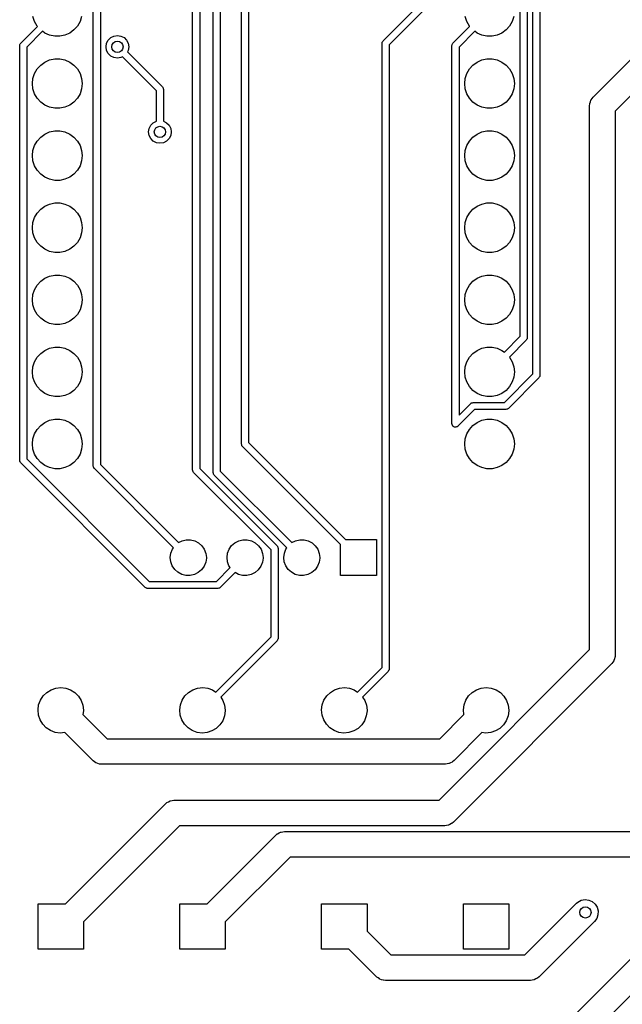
# Model space of a CAD drawing. Extents: x 124.3 to 210.2, y -114.7 to -26.3.
# Tile 3 of 7: x 128.6 to 149.8, y -79.7 to -45. Entities that reach past the tile are written whole.
import ezdxf

# ---------------------------------------------------------------- set-up
doc = ezdxf.new("R2010")
doc.units = 0
doc.layers.add('BLACK', color=7, linetype='CONTINUOUS')

msp = doc.modelspace()

# ---------------------------------------------------------------- linework, layer by layer
at = {"layer": 'BLACK', "linetype": 'CONTINUOUS'}
for p, q in [((136.375, -60), (136.375, -33.8797)), ((136.625, -33.8797), (136.625, -59.9482)), ((134.65, -60.9114), (134.65, -34.152)), ((134.9, -34.2038), (134.9, -60.8596)), ((146.646, -57.5288), (146.646, -34.5192)), ((146.896, -34.4674), (146.896, -57.5806)), ((146.196, -56.2009), (146.196, -36.6092)), ((146.446, -36.5574), (146.446, -56.2527)), ((135.375, -61), (135.375, -40.3797)), ((135.625, -40.3797), (135.625, -60.9482)), ((148.782, -47.7588), (155.495, -41.0456)), ((156.263, -41.5502), (149.55, -48.2634)), ((141.372, -45.7856), (144.419, -42.7381)), ((144.598, -42.9123), (141.585, -45.9258)), ((131.15, -60.775), (131.15, -43.6608)), ((131.4, -43.609), (131.4, -60.7232)), ((129.079, -45.1104), (129.023, -44.9362)), ((130.737, -44.9362), (130.681, -45.1104)), ((144.319, -45.1104), (144.263, -44.9362)), ((145.977, -44.9362), (145.921, -45.1104)), ((128.59, -45.8669), (129.179, -45.2781)), ((129.358, -45.4523), (128.804, -46.0071)), ((129.171, -45.2691), (129.079, -45.1104)), ((129.179, -45.2781), (129.171, -45.2691)), ((129.442, -45.5129), (129.358, -45.4523)), ((130.466, -45.4052), (130.318, -45.5129)), ((130.589, -45.2691), (130.466, -45.4052)), ((130.681, -45.1104), (130.589, -45.2691)), ((143.83, -45.8669), (144.419, -45.2781)), ((144.598, -45.4523), (144.044, -46.0071)), ((144.411, -45.2691), (144.319, -45.1104)), ((144.419, -45.2781), (144.411, -45.2691)), ((144.682, -45.5129), (144.598, -45.4523)), ((145.706, -45.4052), (145.558, -45.5129)), ((145.829, -45.2691), (145.706, -45.4052)), ((145.921, -45.1104), (145.829, -45.2691)), ((129.609, -45.5874), (129.442, -45.5129)), ((129.788, -45.6255), (129.609, -45.5874)), ((129.972, -45.6255), (129.788, -45.6255)), ((130.151, -45.5874), (129.972, -45.6255)), ((130.318, -45.5129), (130.151, -45.5874)), ((131.62, -45.8764), (131.676, -45.7649)), ((131.676, -45.7649), (131.765, -45.6764)), ((131.765, -45.6764), (131.876, -45.6196)), ((131.876, -45.6196), (132, -45.6)), ((132, -45.6), (132.124, -45.6196)), ((132.124, -45.6196), (132.235, -45.6764)), ((132.235, -45.6764), (132.324, -45.7649)), ((132.324, -45.7649), (132.38, -45.8764)), ((141.357, -45.8126), (141.372, -45.7856)), ((144.849, -45.5874), (144.682, -45.5129)), ((145.028, -45.6255), (144.849, -45.5874)), ((145.212, -45.6255), (145.028, -45.6255)), ((145.391, -45.5874), (145.212, -45.6255)), ((145.558, -45.5129), (145.391, -45.5874)), ((128.554, -45.9553), (128.557, -45.9333)), ((128.554, -60.5706), (128.554, -45.9553)), ((128.557, -45.9287), (128.558, -45.9262)), ((128.557, -45.9333), (128.557, -45.9287)), ((128.558, -45.9262), (128.559, -45.9198)), ((128.559, -45.9198), (128.576, -45.8939)), ((128.576, -45.8939), (128.59, -45.8669)), ((128.804, -46.0071), (128.804, -60.5188)), ((131.6, -46), (131.62, -45.8764)), ((131.62, -46.1236), (131.6, -46)), ((131.676, -46.2351), (131.62, -46.1236)), ((132.38, -46.1236), (132.353, -46.1766)), ((132.38, -45.8764), (132.4, -46)), ((132.4, -46), (132.38, -46.1236)), ((141.335, -45.874), (141.338, -45.852)), ((141.335, -67.8682), (141.335, -45.874)), ((141.338, -45.8474), (141.339, -45.8449)), ((141.338, -45.852), (141.338, -45.8474)), ((141.339, -45.8449), (141.34, -45.8385)), ((141.34, -45.8385), (141.357, -45.8126)), ((141.585, -45.9258), (141.585, -67.92)), ((143.794, -45.9553), (143.797, -45.9333)), ((143.794, -59.28), (143.794, -45.9553)), ((143.797, -45.9287), (143.798, -45.9262)), ((143.797, -45.9333), (143.797, -45.9287)), ((143.798, -45.9262), (143.799, -45.9198)), ((143.799, -45.9198), (143.816, -45.8939)), ((143.816, -45.8939), (143.83, -45.8669)), ((144.044, -46.0071), (144.044, -58.9782)), ((129.442, -46.5351), (129.609, -46.4606)), ((129.609, -46.4606), (129.788, -46.4225)), ((129.788, -46.4225), (129.972, -46.4225)), ((129.972, -46.4225), (130.151, -46.4606)), ((130.151, -46.4606), (130.318, -46.5351)), ((131.765, -46.3236), (131.676, -46.2351)), ((131.876, -46.3804), (131.765, -46.3236)), ((132, -46.4), (131.876, -46.3804)), ((132.124, -46.3804), (132, -46.4)), ((132.177, -46.3534), (132.124, -46.3804)), ((133.375, -47.5518), (132.177, -46.3534)), ((132.353, -46.1766), (133.588, -47.4116)), ((144.682, -46.5351), (144.849, -46.4606)), ((144.849, -46.4606), (145.028, -46.4225)), ((145.028, -46.4225), (145.212, -46.4225)), ((145.212, -46.4225), (145.391, -46.4606)), ((145.391, -46.4606), (145.558, -46.5351)), ((129.079, -46.9376), (129.171, -46.7789)), ((129.171, -46.7789), (129.294, -46.6428)), ((129.294, -46.6428), (129.442, -46.5351)), ((130.318, -46.5351), (130.466, -46.6428)), ((130.466, -46.6428), (130.589, -46.7789)), ((130.589, -46.7789), (130.681, -46.9376)), ((144.319, -46.9376), (144.411, -46.7789)), ((144.411, -46.7789), (144.534, -46.6428)), ((144.534, -46.6428), (144.682, -46.5351)), ((145.558, -46.5351), (145.706, -46.6428)), ((145.706, -46.6428), (145.829, -46.7789)), ((145.829, -46.7789), (145.921, -46.9376)), ((129.004, -47.294), (129.023, -47.1118)), ((129.023, -47.1118), (129.079, -46.9376)), ((130.681, -46.9376), (130.737, -47.1118)), ((130.737, -47.1118), (130.756, -47.294)), ((144.244, -47.294), (144.263, -47.1118)), ((144.263, -47.1118), (144.319, -46.9376)), ((145.921, -46.9376), (145.977, -47.1118)), ((145.977, -47.1118), (145.996, -47.294)), ((129.023, -47.4762), (129.004, -47.294)), ((129.079, -47.6504), (129.023, -47.4762)), ((130.737, -47.4762), (130.681, -47.6504)), ((130.756, -47.294), (130.737, -47.4762)), ((133.588, -47.4116), (133.602, -47.4294)), ((133.602, -47.4294), (133.605, -47.4325)), ((133.605, -47.4325), (133.606, -47.4352)), ((133.606, -47.4352), (133.61, -47.4404)), ((133.61, -47.4404), (133.616, -47.4705)), ((133.616, -47.4705), (133.625, -47.5)), ((133.625, -47.5), (133.625, -48.6203)), ((144.263, -47.4762), (144.244, -47.294)), ((144.319, -47.6504), (144.263, -47.4762)), ((145.977, -47.4762), (145.921, -47.6504)), ((145.996, -47.294), (145.977, -47.4762)), ((129.171, -47.8091), (129.079, -47.6504)), ((129.294, -47.9452), (129.171, -47.8091)), ((130.589, -47.8091), (130.466, -47.9452)), ((130.681, -47.6504), (130.589, -47.8091)), ((133.375, -48.6203), (133.375, -47.5518)), ((144.411, -47.8091), (144.319, -47.6504)), ((144.534, -47.9452), (144.411, -47.8091)), ((145.829, -47.8091), (145.706, -47.9452)), ((145.921, -47.6504), (145.829, -47.8091)), ((148.678, -47.9361), (148.696, -47.879)), ((148.696, -47.879), (148.7, -47.8732)), ((148.7, -47.8732), (148.702, -47.8664)), ((148.702, -47.8664), (148.738, -47.8182)), ((148.738, -47.8182), (148.772, -47.7689)), ((148.772, -47.7689), (148.778, -47.7645)), ((148.778, -47.7645), (148.782, -47.7588)), ((129.442, -48.0529), (129.294, -47.9452)), ((129.609, -48.1274), (129.442, -48.0529)), ((129.788, -48.1655), (129.609, -48.1274)), ((129.972, -48.1655), (129.788, -48.1655)), ((130.151, -48.1274), (129.972, -48.1655)), ((130.318, -48.0529), (130.151, -48.1274)), ((130.466, -47.9452), (130.318, -48.0529)), ((144.682, -48.0529), (144.534, -47.9452)), ((144.849, -48.1274), (144.682, -48.0529)), ((145.028, -48.1655), (144.849, -48.1274)), ((145.212, -48.1655), (145.028, -48.1655)), ((145.391, -48.1274), (145.212, -48.1655)), ((145.558, -48.0529), (145.391, -48.1274)), ((145.706, -47.9452), (145.558, -48.0529)), ((148.65, -48.077), (148.656, -48.0066)), ((148.65, -67.2396), (148.65, -48.077)), ((148.656, -48.0066), (148.658, -47.9998)), ((148.658, -47.9927), (148.678, -47.9361)), ((148.658, -47.9998), (148.658, -47.9927)), ((149.55, -48.2634), (149.55, -67.426)), ((133.1, -49), (133.12, -48.8764)), ((133.12, -48.8764), (133.176, -48.7649)), ((133.176, -48.7649), (133.265, -48.6764)), ((133.265, -48.6764), (133.375, -48.6203)), ((133.625, -48.6203), (133.735, -48.6764)), ((133.735, -48.6764), (133.824, -48.7649)), ((133.824, -48.7649), (133.88, -48.8764)), ((133.88, -48.8764), (133.9, -49)), ((129.171, -49.3189), (129.294, -49.1828)), ((129.294, -49.1828), (129.442, -49.0751)), ((129.442, -49.0751), (129.609, -49.0006)), ((129.609, -49.0006), (129.788, -48.9625)), ((129.788, -48.9625), (129.972, -48.9625)), ((129.972, -48.9625), (130.151, -49.0006)), ((130.151, -49.0006), (130.318, -49.0751)), ((130.318, -49.0751), (130.466, -49.1828)), ((130.466, -49.1828), (130.589, -49.3189)), ((133.12, -49.1236), (133.1, -49)), ((133.176, -49.2351), (133.12, -49.1236)), ((133.265, -49.3236), (133.176, -49.2351)), ((133.824, -49.2351), (133.735, -49.3236)), ((133.88, -49.1236), (133.824, -49.2351)), ((133.9, -49), (133.88, -49.1236)), ((144.411, -49.3189), (144.534, -49.1828)), ((144.534, -49.1828), (144.682, -49.0751)), ((144.682, -49.0751), (144.849, -49.0006)), ((144.849, -49.0006), (145.028, -48.9625)), ((145.028, -48.9625), (145.212, -48.9625)), ((145.212, -48.9625), (145.391, -49.0006)), ((145.391, -49.0006), (145.558, -49.0751)), ((145.558, -49.0751), (145.706, -49.1828)), ((145.706, -49.1828), (145.829, -49.3189)), ((129.023, -49.6518), (129.079, -49.4776)), ((129.079, -49.4776), (129.171, -49.3189)), ((130.589, -49.3189), (130.681, -49.4776)), ((130.681, -49.4776), (130.737, -49.6518)), ((133.376, -49.3804), (133.265, -49.3236)), ((133.5, -49.4), (133.376, -49.3804)), ((133.624, -49.3804), (133.5, -49.4)), ((133.735, -49.3236), (133.624, -49.3804)), ((144.263, -49.6518), (144.319, -49.4776)), ((144.319, -49.4776), (144.411, -49.3189)), ((145.829, -49.3189), (145.921, -49.4776)), ((145.921, -49.4776), (145.977, -49.6518)), ((129.004, -49.834), (129.023, -49.6518)), ((129.023, -50.0162), (129.004, -49.834)), ((130.737, -49.6518), (130.756, -49.834)), ((130.756, -49.834), (130.737, -50.0162)), ((144.244, -49.834), (144.263, -49.6518)), ((144.263, -50.0162), (144.244, -49.834)), ((145.977, -49.6518), (145.996, -49.834)), ((145.996, -49.834), (145.977, -50.0162)), ((129.079, -50.1904), (129.023, -50.0162)), ((129.171, -50.3491), (129.079, -50.1904)), ((130.681, -50.1904), (130.589, -50.3491)), ((130.737, -50.0162), (130.681, -50.1904)), ((144.319, -50.1904), (144.263, -50.0162)), ((144.411, -50.3491), (144.319, -50.1904)), ((145.921, -50.1904), (145.829, -50.3491)), ((145.977, -50.0162), (145.921, -50.1904)), ((129.294, -50.4852), (129.171, -50.3491)), ((129.442, -50.5929), (129.294, -50.4852)), ((129.609, -50.6674), (129.442, -50.5929)), ((130.318, -50.5929), (130.151, -50.6674)), ((130.466, -50.4852), (130.318, -50.5929)), ((130.589, -50.3491), (130.466, -50.4852)), ((144.534, -50.4852), (144.411, -50.3491)), ((144.682, -50.5929), (144.534, -50.4852)), ((144.849, -50.6674), (144.682, -50.5929)), ((145.558, -50.5929), (145.391, -50.6674)), ((145.706, -50.4852), (145.558, -50.5929)), ((145.829, -50.3491), (145.706, -50.4852)), ((129.788, -50.7055), (129.609, -50.6674)), ((129.972, -50.7055), (129.788, -50.7055)), ((130.151, -50.6674), (129.972, -50.7055)), ((145.028, -50.7055), (144.849, -50.6674)), ((145.212, -50.7055), (145.028, -50.7055)), ((145.391, -50.6674), (145.212, -50.7055)), ((129.294, -51.7228), (129.442, -51.6151)), ((129.442, -51.6151), (129.609, -51.5406)), ((129.609, -51.5406), (129.788, -51.5025)), ((129.788, -51.5025), (129.972, -51.5025)), ((129.972, -51.5025), (130.151, -51.5406)), ((130.151, -51.5406), (130.318, -51.6151)), ((130.318, -51.6151), (130.466, -51.7228)), ((144.534, -51.7228), (144.682, -51.6151)), ((144.682, -51.6151), (144.849, -51.5406)), ((144.849, -51.5406), (145.028, -51.5025)), ((145.028, -51.5025), (145.212, -51.5025)), ((145.212, -51.5025), (145.391, -51.5406)), ((145.391, -51.5406), (145.558, -51.6151)), ((145.558, -51.6151), (145.706, -51.7228)), ((129.023, -52.1918), (129.079, -52.0176)), ((129.079, -52.0176), (129.171, -51.8589)), ((129.171, -51.8589), (129.294, -51.7228)), ((130.466, -51.7228), (130.589, -51.8589)), ((130.589, -51.8589), (130.681, -52.0176)), ((130.681, -52.0176), (130.737, -52.1918)), ((144.263, -52.1918), (144.319, -52.0176)), ((144.319, -52.0176), (144.411, -51.8589)), ((144.411, -51.8589), (144.534, -51.7228)), ((145.706, -51.7228), (145.829, -51.8589)), ((145.829, -51.8589), (145.921, -52.0176)), ((145.921, -52.0176), (145.977, -52.1918)), ((129.004, -52.374), (129.023, -52.1918)), ((129.023, -52.5562), (129.004, -52.374)), ((130.737, -52.1918), (130.756, -52.374)), ((130.756, -52.374), (130.737, -52.5562)), ((144.244, -52.374), (144.263, -52.1918)), ((144.263, -52.5562), (144.244, -52.374)), ((145.977, -52.1918), (145.996, -52.374)), ((145.996, -52.374), (145.977, -52.5562)), ((129.079, -52.7304), (129.023, -52.5562)), ((129.171, -52.8891), (129.079, -52.7304)), ((130.681, -52.7304), (130.589, -52.8891)), ((130.737, -52.5562), (130.681, -52.7304)), ((144.319, -52.7304), (144.263, -52.5562)), ((144.411, -52.8891), (144.319, -52.7304)), ((145.921, -52.7304), (145.829, -52.8891)), ((145.977, -52.5562), (145.921, -52.7304)), ((129.294, -53.0252), (129.171, -52.8891)), ((129.442, -53.1329), (129.294, -53.0252)), ((130.466, -53.0252), (130.318, -53.1329)), ((130.589, -52.8891), (130.466, -53.0252)), ((144.534, -53.0252), (144.411, -52.8891)), ((144.682, -53.1329), (144.534, -53.0252)), ((145.706, -53.0252), (145.558, -53.1329)), ((145.829, -52.8891), (145.706, -53.0252)), ((129.609, -53.2074), (129.442, -53.1329)), ((129.788, -53.2455), (129.609, -53.2074)), ((129.972, -53.2455), (129.788, -53.2455)), ((130.151, -53.2074), (129.972, -53.2455)), ((130.318, -53.1329), (130.151, -53.2074)), ((144.849, -53.2074), (144.682, -53.1329)), ((145.028, -53.2455), (144.849, -53.2074)), ((145.212, -53.2455), (145.028, -53.2455)), ((145.391, -53.2074), (145.212, -53.2455)), ((145.558, -53.1329), (145.391, -53.2074)), ((129.442, -54.1551), (129.609, -54.0806)), ((129.609, -54.0806), (129.788, -54.0425)), ((129.788, -54.0425), (129.972, -54.0425)), ((129.972, -54.0425), (130.151, -54.0806)), ((130.151, -54.0806), (130.318, -54.1551)), ((144.682, -54.1551), (144.849, -54.0806)), ((144.849, -54.0806), (145.028, -54.0425)), ((145.028, -54.0425), (145.212, -54.0425)), ((145.212, -54.0425), (145.391, -54.0806)), ((145.391, -54.0806), (145.558, -54.1551)), ((129.079, -54.5576), (129.171, -54.3989)), ((129.171, -54.3989), (129.294, -54.2628)), ((129.294, -54.2628), (129.442, -54.1551)), ((130.318, -54.1551), (130.466, -54.2628)), ((130.466, -54.2628), (130.589, -54.3989)), ((130.589, -54.3989), (130.681, -54.5576)), ((144.319, -54.5576), (144.411, -54.3989)), ((144.411, -54.3989), (144.534, -54.2628)), ((144.534, -54.2628), (144.682, -54.1551)), ((145.558, -54.1551), (145.706, -54.2628)), ((145.706, -54.2628), (145.829, -54.3989)), ((145.829, -54.3989), (145.921, -54.5576)), ((129.004, -54.914), (129.023, -54.7318)), ((129.023, -54.7318), (129.079, -54.5576)), ((130.681, -54.5576), (130.737, -54.7318)), ((130.737, -54.7318), (130.756, -54.914)), ((144.244, -54.914), (144.263, -54.7318)), ((144.263, -54.7318), (144.319, -54.5576)), ((145.921, -54.5576), (145.977, -54.7318)), ((145.977, -54.7318), (145.996, -54.914)), ((129.023, -55.0962), (129.004, -54.914)), ((129.079, -55.2704), (129.023, -55.0962)), ((130.737, -55.0962), (130.681, -55.2704)), ((130.756, -54.914), (130.737, -55.0962)), ((144.263, -55.0962), (144.244, -54.914)), ((144.319, -55.2704), (144.263, -55.0962)), ((145.977, -55.0962), (145.921, -55.2704)), ((145.996, -54.914), (145.977, -55.0962)), ((129.171, -55.4291), (129.079, -55.2704)), ((129.294, -55.5652), (129.171, -55.4291)), ((130.589, -55.4291), (130.466, -55.5652)), ((130.681, -55.2704), (130.589, -55.4291)), ((144.411, -55.4291), (144.319, -55.2704)), ((144.534, -55.5652), (144.411, -55.4291)), ((145.829, -55.4291), (145.706, -55.5652)), ((145.921, -55.2704), (145.829, -55.4291)), ((129.442, -55.6729), (129.294, -55.5652)), ((129.609, -55.7474), (129.442, -55.6729)), ((129.788, -55.7855), (129.609, -55.7474)), ((129.972, -55.7855), (129.788, -55.7855)), ((130.151, -55.7474), (129.972, -55.7855)), ((130.318, -55.6729), (130.151, -55.7474)), ((130.466, -55.5652), (130.318, -55.6729)), ((144.682, -55.6729), (144.534, -55.5652)), ((144.849, -55.7474), (144.682, -55.6729)), ((145.028, -55.7855), (144.849, -55.7474)), ((145.212, -55.7855), (145.028, -55.7855)), ((145.391, -55.7474), (145.212, -55.7855)), ((145.558, -55.6729), (145.391, -55.7474)), ((145.706, -55.5652), (145.558, -55.6729)), ((145.642, -56.7557), (146.196, -56.2009)), ((146.41, -56.3411), (145.821, -56.9299)), ((146.424, -56.3141), (146.41, -56.3411)), ((146.441, -56.2882), (146.424, -56.3141)), ((146.442, -56.2818), (146.441, -56.2882)), ((146.443, -56.2793), (146.442, -56.2818)), ((146.446, -56.2527), (146.443, -56.2747)), ((146.443, -56.2747), (146.443, -56.2793)), ((129.171, -56.9389), (129.294, -56.8028)), ((129.294, -56.8028), (129.442, -56.6951)), ((129.442, -56.6951), (129.609, -56.6206)), ((129.609, -56.6206), (129.788, -56.5825)), ((129.788, -56.5825), (129.972, -56.5825)), ((129.972, -56.5825), (130.151, -56.6206)), ((130.151, -56.6206), (130.318, -56.6951)), ((130.318, -56.6951), (130.466, -56.8028)), ((130.466, -56.8028), (130.589, -56.9389)), ((143.187, -85.05), (171.595, -56.6418)), ((144.411, -56.9389), (144.534, -56.8028)), ((144.534, -56.8028), (144.682, -56.6951)), ((144.682, -56.6951), (144.849, -56.6206)), ((144.849, -56.6206), (145.028, -56.5825)), ((145.028, -56.5825), (145.212, -56.5825)), ((145.212, -56.5825), (145.391, -56.6206)), ((145.391, -56.6206), (145.558, -56.6951)), ((145.558, -56.6951), (145.642, -56.7557)), ((129.023, -57.2718), (129.079, -57.0976)), ((129.079, -57.0976), (129.171, -56.9389)), ((130.589, -56.9389), (130.681, -57.0976)), ((130.681, -57.0976), (130.737, -57.2718)), ((144.263, -57.2718), (144.319, -57.0976)), ((144.319, -57.0976), (144.411, -56.9389)), ((145.821, -56.9299), (145.829, -56.9389)), ((145.829, -56.9389), (145.921, -57.0976)), ((145.921, -57.0976), (145.977, -57.2718)), ((129.004, -57.454), (129.023, -57.2718)), ((129.023, -57.6362), (129.004, -57.454)), ((130.737, -57.2718), (130.756, -57.454)), ((130.756, -57.454), (130.737, -57.6362)), ((172.099, -57.41), (143.691, -85.8182)), ((144.244, -57.454), (144.263, -57.2718)), ((144.263, -57.6362), (144.244, -57.454)), ((145.645, -58.5303), (146.646, -57.5288)), ((145.977, -57.2718), (145.996, -57.454)), ((145.996, -57.454), (145.977, -57.6362)), ((146.896, -57.5806), (146.893, -57.6026)), ((129.079, -57.8104), (129.023, -57.6362)), ((129.171, -57.9691), (129.079, -57.8104)), ((130.681, -57.8104), (130.589, -57.9691)), ((130.737, -57.6362), (130.681, -57.8104)), ((144.319, -57.8104), (144.263, -57.6362)), ((144.411, -57.9691), (144.319, -57.8104)), ((146.86, -57.669), (145.785, -58.7437)), ((145.921, -57.8104), (145.829, -57.9691)), ((145.977, -57.6362), (145.921, -57.8104)), ((146.874, -57.642), (146.86, -57.669)), ((146.891, -57.6161), (146.874, -57.642)), ((146.892, -57.6097), (146.891, -57.6161)), ((146.893, -57.6072), (146.892, -57.6097)), ((146.893, -57.6026), (146.893, -57.6072)), ((129.294, -58.1052), (129.171, -57.9691)), ((129.442, -58.2129), (129.294, -58.1052)), ((129.609, -58.2874), (129.442, -58.2129)), ((129.788, -58.3255), (129.609, -58.2874)), ((130.151, -58.2874), (129.972, -58.3255)), ((130.318, -58.2129), (130.151, -58.2874)), ((130.466, -58.1052), (130.318, -58.2129)), ((130.589, -57.9691), (130.466, -58.1052)), ((144.534, -58.1052), (144.411, -57.9691)), ((144.682, -58.2129), (144.534, -58.1052)), ((144.849, -58.2874), (144.682, -58.2129)), ((145.028, -58.3255), (144.849, -58.2874)), ((145.391, -58.2874), (145.212, -58.3255)), ((145.558, -58.2129), (145.391, -58.2874)), ((145.706, -58.1052), (145.558, -58.2129)), ((145.829, -57.9691), (145.706, -58.1052)), ((129.972, -58.3255), (129.788, -58.3255)), ((144.044, -58.9782), (144.455, -58.5669)), ((144.455, -58.5669), (144.473, -58.5536)), ((144.473, -58.5536), (144.476, -58.5501)), ((144.476, -58.5501), (144.479, -58.5493)), ((144.479, -58.5493), (144.484, -58.5454)), ((144.484, -58.5454), (144.514, -58.539)), ((144.514, -58.539), (144.543, -58.5303)), ((144.543, -58.5303), (145.645, -58.5303)), ((145.212, -58.3255), (145.028, -58.3255)), ((144.595, -58.7803), (144.007, -59.3684)), ((145.697, -58.7803), (144.595, -58.7803)), ((145.726, -58.7716), (145.697, -58.7803)), ((145.756, -58.7652), (145.726, -58.7716)), ((145.761, -58.7613), (145.756, -58.7652)), ((145.764, -58.7605), (145.761, -58.7613)), ((145.767, -58.757), (145.764, -58.7605)), ((145.785, -58.7437), (145.767, -58.757)), ((129.294, -59.3428), (129.442, -59.2351)), ((129.442, -59.2351), (129.609, -59.1606)), ((129.609, -59.1606), (129.788, -59.1225)), ((129.788, -59.1225), (129.972, -59.1225)), ((129.972, -59.1225), (130.151, -59.1606)), ((130.151, -59.1606), (130.318, -59.2351)), ((130.318, -59.2351), (130.466, -59.3428)), ((143.8, -59.3013), (143.794, -59.28)), ((143.802, -59.3235), (143.8, -59.3013)), ((143.81, -59.3345), (143.802, -59.3235)), ((144.534, -59.3428), (144.682, -59.2351)), ((144.682, -59.2351), (144.849, -59.1606)), ((144.849, -59.1606), (145.028, -59.1225)), ((145.028, -59.1225), (145.212, -59.1225)), ((145.212, -59.1225), (145.391, -59.1606)), ((145.391, -59.1606), (145.558, -59.2351)), ((145.558, -59.2351), (145.706, -59.3428)), ((129.023, -59.8118), (129.079, -59.6376)), ((129.079, -59.6376), (129.171, -59.4789)), ((129.171, -59.4789), (129.294, -59.3428)), ((130.466, -59.3428), (130.589, -59.4789)), ((130.589, -59.4789), (130.681, -59.6376)), ((130.681, -59.6376), (130.737, -59.8118)), ((143.814, -59.3475), (143.81, -59.3345)), ((143.83, -59.3621), (143.814, -59.3475)), ((143.844, -59.3799), (143.83, -59.3621)), ((143.856, -59.3847), (143.844, -59.3799)), ((143.867, -59.3936), (143.856, -59.3847)), ((143.889, -59.3968), (143.867, -59.3936)), ((143.91, -59.4046), (143.889, -59.3968)), ((143.923, -59.4018), (143.91, -59.4046)), ((143.936, -59.4037), (143.923, -59.4018)), ((143.957, -59.3945), (143.936, -59.4037)), ((143.978, -59.3898), (143.957, -59.3945)), ((143.996, -59.3765), (143.978, -59.3898)), ((144, -59.3746), (143.996, -59.3765)), ((144.002, -59.3722), (144, -59.3746)), ((144.007, -59.3684), (144.002, -59.3722)), ((144.263, -59.8118), (144.319, -59.6376)), ((144.319, -59.6376), (144.411, -59.4789)), ((144.411, -59.4789), (144.534, -59.3428)), ((145.706, -59.3428), (145.829, -59.4789)), ((145.829, -59.4789), (145.921, -59.6376)), ((145.921, -59.6376), (145.977, -59.8118)), ((129.004, -59.994), (129.023, -59.8118)), ((129.023, -60.1762), (129.004, -59.994)), ((130.737, -59.8118), (130.756, -59.994)), ((130.756, -59.994), (130.737, -60.1762)), ((136.384, -60.0295), (136.375, -60)), ((136.625, -59.9482), (140.042, -63.365)), ((144.244, -59.994), (144.263, -59.8118)), ((144.263, -60.1762), (144.244, -59.994)), ((145.977, -59.8118), (145.996, -59.994)), ((145.996, -59.994), (145.977, -60.1762)), ((129.079, -60.3504), (129.023, -60.1762)), ((129.171, -60.5091), (129.079, -60.3504)), ((130.681, -60.3504), (130.589, -60.5091)), ((130.737, -60.1762), (130.681, -60.3504)), ((136.39, -60.0596), (136.384, -60.0295)), ((136.394, -60.0648), (136.39, -60.0596)), ((136.395, -60.0675), (136.394, -60.0648)), ((136.398, -60.0706), (136.395, -60.0675)), ((136.412, -60.0884), (136.398, -60.0706)), ((139.865, -63.5418), (136.412, -60.0884)), ((144.319, -60.3504), (144.263, -60.1762)), ((144.411, -60.5091), (144.319, -60.3504)), ((145.921, -60.3504), (145.829, -60.5091)), ((145.977, -60.1762), (145.921, -60.3504)), ((128.562, -60.6002), (128.554, -60.5706)), ((128.569, -60.6303), (128.562, -60.6002)), ((128.573, -60.6355), (128.569, -60.6303)), ((128.574, -60.6382), (128.573, -60.6355)), ((128.577, -60.6412), (128.574, -60.6382)), ((128.59, -60.659), (128.577, -60.6412)), ((132.98, -65.0484), (128.59, -60.659)), ((128.804, -60.5188), (133.12, -64.835)), ((129.294, -60.6452), (129.171, -60.5091)), ((129.442, -60.7529), (129.294, -60.6452)), ((130.466, -60.6452), (130.318, -60.7529)), ((130.589, -60.5091), (130.466, -60.6452)), ((144.534, -60.6452), (144.411, -60.5091)), ((144.682, -60.7529), (144.534, -60.6452)), ((145.706, -60.6452), (145.558, -60.7529)), ((145.829, -60.5091), (145.706, -60.6452)), ((129.609, -60.8274), (129.442, -60.7529)), ((129.788, -60.8655), (129.609, -60.8274)), ((129.972, -60.8655), (129.788, -60.8655)), ((130.151, -60.8274), (129.972, -60.8655)), ((130.318, -60.7529), (130.151, -60.8274)), ((131.159, -60.8045), (131.15, -60.775)), ((131.165, -60.8346), (131.159, -60.8045)), ((131.169, -60.8398), (131.165, -60.8346)), ((131.17, -60.8425), (131.169, -60.8398)), ((131.173, -60.8456), (131.17, -60.8425)), ((131.187, -60.8634), (131.173, -60.8456)), ((133.975, -63.6513), (131.187, -60.8634)), ((131.4, -60.7232), (134.149, -63.4719)), ((134.659, -60.941), (134.65, -60.9114)), ((134.665, -60.9711), (134.659, -60.941)), ((134.669, -60.9762), (134.665, -60.9711)), ((134.67, -60.9789), (134.669, -60.9762)), ((134.673, -60.982), (134.67, -60.9789)), ((134.687, -60.9998), (134.673, -60.982)), ((137.415, -63.7282), (134.687, -60.9998)), ((134.9, -60.8596), (137.628, -63.588)), ((135.384, -61.0295), (135.375, -61)), ((135.39, -61.0596), (135.384, -61.0295)), ((135.394, -61.0648), (135.39, -61.0596)), ((135.395, -61.0675), (135.394, -61.0648)), ((135.625, -60.9482), (138.149, -63.4719)), ((144.849, -60.8274), (144.682, -60.7529)), ((145.028, -60.8655), (144.849, -60.8274)), ((145.212, -60.8655), (145.028, -60.8655)), ((145.391, -60.8274), (145.212, -60.8655)), ((145.558, -60.7529), (145.391, -60.8274)), ((135.398, -61.0706), (135.395, -61.0675)), ((135.412, -61.0884), (135.398, -61.0706)), ((137.975, -63.6513), (135.412, -61.0884)), ((134.149, -63.4719), (134.279, -63.4048)), ((134.279, -63.4048), (134.427, -63.3692)), ((134.427, -63.3692), (134.58, -63.37)), ((134.58, -63.37), (134.728, -63.4072)), ((134.728, -63.4072), (134.862, -63.4786)), ((134.862, -63.4786), (134.976, -63.5801)), ((136.028, -63.5751), (136.143, -63.4748)), ((136.143, -63.4748), (136.279, -63.4048)), ((136.279, -63.4048), (136.427, -63.3692)), ((136.427, -63.3692), (136.58, -63.37)), ((136.58, -63.37), (136.728, -63.4072)), ((136.728, -63.4072), (136.862, -63.4786)), ((136.862, -63.4786), (136.976, -63.5801)), ((138.149, -63.4719), (138.279, -63.4048)), ((138.279, -63.4048), (138.427, -63.3692)), ((138.427, -63.3692), (138.58, -63.37)), ((138.58, -63.37), (138.728, -63.4072)), ((138.728, -63.4072), (138.862, -63.4786)), ((138.862, -63.4786), (138.976, -63.5801)), ((140.042, -63.365), (141.135, -63.365)), ((141.135, -63.365), (141.135, -64.635)), ((133.885, -63.8421), (133.94, -63.6999)), ((133.94, -63.6999), (133.975, -63.6513)), ((134.976, -63.5801), (135.063, -63.7058)), ((135.063, -63.7058), (135.117, -63.8485)), ((135.885, -63.8421), (135.94, -63.6999)), ((135.94, -63.6999), (136.028, -63.5751)), ((136.976, -63.5801), (137.063, -63.7058)), ((137.063, -63.7058), (137.117, -63.8485)), ((137.415, -66.7882), (137.415, -63.7282)), ((137.628, -63.588), (137.642, -63.6059)), ((137.642, -63.6059), (137.645, -63.6089)), ((137.645, -63.6089), (137.646, -63.6116)), ((137.646, -63.6116), (137.65, -63.6168)), ((137.65, -63.6168), (137.656, -63.6469)), ((137.656, -63.6469), (137.665, -63.6764)), ((137.665, -63.6764), (137.665, -66.84)), ((137.885, -63.8421), (137.94, -63.6999)), ((137.94, -63.6999), (137.975, -63.6513)), ((138.976, -63.5801), (139.063, -63.7058)), ((139.063, -63.7058), (139.117, -63.8485)), ((139.865, -64.635), (139.865, -63.5418)), ((133.865, -63.9933), (133.885, -63.8421)), ((133.882, -64.145), (133.865, -63.9933)), ((133.934, -64.2883), (133.882, -64.145)), ((135.113, -64.1643), (135.056, -64.3059)), ((135.135, -64.0133), (135.113, -64.1643)), ((135.117, -63.8485), (135.135, -64)), ((135.135, -64), (135.135, -64.0133)), ((135.865, -63.9933), (135.885, -63.8421)), ((135.882, -64.145), (135.865, -63.9933)), ((135.934, -64.2883), (135.882, -64.145)), ((137.113, -64.1643), (137.056, -64.3059)), ((137.135, -64.0133), (137.113, -64.1643)), ((137.117, -63.8485), (137.135, -64)), ((137.135, -64), (137.135, -64.0133)), ((137.865, -63.9933), (137.885, -63.8421)), ((137.882, -64.145), (137.865, -63.9933)), ((137.934, -64.2883), (137.882, -64.145)), ((139.113, -64.1643), (139.056, -64.3059)), ((139.135, -64.0133), (139.113, -64.1643)), ((139.117, -63.8485), (139.135, -64)), ((139.135, -64), (139.135, -64.0133)), ((134.019, -64.4149), (133.934, -64.2883)), ((134.132, -64.5176), (134.019, -64.4149)), ((134.266, -64.5904), (134.132, -64.5176)), ((134.851, -64.5289), (134.715, -64.5975)), ((134.967, -64.4298), (134.851, -64.5289)), ((135.056, -64.3059), (134.967, -64.4298)), ((135.488, -64.835), (135.975, -64.3485)), ((136.15, -64.5271), (135.628, -65.0484)), ((135.975, -64.3485), (135.934, -64.2883)), ((136.266, -64.5904), (136.15, -64.5271)), ((136.851, -64.5289), (136.715, -64.5975)), ((136.967, -64.4298), (136.851, -64.5289)), ((137.056, -64.3059), (136.967, -64.4298)), ((138.019, -64.4149), (137.934, -64.2883)), ((138.132, -64.5176), (138.019, -64.4149)), ((138.266, -64.5904), (138.132, -64.5176)), ((138.851, -64.5289), (138.715, -64.5975)), ((138.967, -64.4298), (138.851, -64.5289)), ((139.056, -64.3059), (138.967, -64.4298)), ((133.12, -64.835), (135.488, -64.835)), ((134.414, -64.6291), (134.266, -64.5904)), ((134.566, -64.6315), (134.414, -64.6291)), ((134.715, -64.5975), (134.566, -64.6315)), ((136.414, -64.6291), (136.266, -64.5904)), ((136.566, -64.6315), (136.414, -64.6291)), ((136.715, -64.5975), (136.566, -64.6315)), ((138.414, -64.6291), (138.266, -64.5904)), ((138.566, -64.6315), (138.414, -64.6291)), ((138.715, -64.5975), (138.566, -64.6315)), ((141.135, -64.635), (139.865, -64.635)), ((133.007, -65.0632), (132.98, -65.0484)), ((133.033, -65.0799), (133.007, -65.0632)), ((133.039, -65.0808), (133.033, -65.0799)), ((133.041, -65.0821), (133.039, -65.0808)), ((133.046, -65.0818), (133.041, -65.0821)), ((133.068, -65.085), (133.046, -65.0818)), ((135.54, -65.085), (133.068, -65.085)), ((135.57, -65.0763), (135.54, -65.085)), ((135.6, -65.0699), (135.57, -65.0763)), ((135.605, -65.066), (135.6, -65.0699)), ((135.608, -65.0652), (135.605, -65.066)), ((135.611, -65.0617), (135.608, -65.0652)), ((135.628, -65.0484), (135.611, -65.0617)), ((135.468, -68.7353), (137.415, -66.7882)), ((137.628, -66.9284), (135.645, -68.9118)), ((137.643, -66.9014), (137.628, -66.9284)), ((137.66, -66.8755), (137.643, -66.9014)), ((137.661, -66.8691), (137.66, -66.8755)), ((137.662, -66.8666), (137.661, -66.8691)), ((137.665, -66.84), (137.662, -66.862)), ((137.662, -66.862), (137.662, -66.8666)), ((143.34, -72.55), (148.65, -67.2396)), ((149.498, -67.6366), (149.462, -67.6848)), ((149.5, -67.6298), (149.498, -67.6366)), ((149.504, -67.624), (149.5, -67.6298)), ((149.522, -67.5669), (149.504, -67.624)), ((149.542, -67.5103), (149.522, -67.5669)), ((149.544, -67.4964), (149.542, -67.5032)), ((149.542, -67.5032), (149.542, -67.5103)), ((149.55, -67.426), (149.544, -67.4964)), ((140.468, -68.7353), (141.335, -67.8682)), ((141.563, -67.9814), (141.548, -68.0084)), ((141.58, -67.9555), (141.563, -67.9814)), ((141.581, -67.9491), (141.58, -67.9555)), ((141.582, -67.9466), (141.581, -67.9491)), ((141.585, -67.92), (141.582, -67.942)), ((141.582, -67.942), (141.582, -67.9466)), ((149.418, -67.7442), (143.844, -73.3182)), ((149.422, -67.7385), (149.418, -67.7442)), ((149.428, -67.734), (149.422, -67.7385)), ((149.462, -67.6848), (149.428, -67.734)), ((141.548, -68.0084), (140.645, -68.9118)), ((129.507, -68.7496), (129.659, -68.6561)), ((129.659, -68.6561), (129.828, -68.5987)), ((129.828, -68.5987), (130.006, -68.58)), ((130.006, -68.58), (130.183, -68.6011)), ((130.183, -68.6011), (130.351, -68.661)), ((130.351, -68.661), (130.501, -68.7565)), ((134.507, -68.7496), (134.659, -68.6561)), ((134.659, -68.6561), (134.828, -68.5987)), ((134.828, -68.5987), (135.006, -68.58)), ((135.006, -68.58), (135.183, -68.6011)), ((135.183, -68.6011), (135.351, -68.661)), ((135.351, -68.661), (135.468, -68.7353)), ((139.507, -68.7496), (139.659, -68.6561)), ((139.659, -68.6561), (139.828, -68.5987)), ((139.828, -68.5987), (140.006, -68.58)), ((140.006, -68.58), (140.183, -68.6011)), ((140.183, -68.6011), (140.351, -68.661)), ((140.351, -68.661), (140.468, -68.7353)), ((144.507, -68.7496), (144.659, -68.6561)), ((144.659, -68.6561), (144.828, -68.5987)), ((144.828, -68.5987), (145.006, -68.58)), ((145.006, -68.58), (145.183, -68.6011)), ((145.183, -68.6011), (145.351, -68.661)), ((145.351, -68.661), (145.501, -68.7565)), ((129.222, -69.1919), (129.283, -69.0243)), ((129.283, -69.0243), (129.38, -68.8744)), ((129.38, -68.8744), (129.507, -68.7496)), ((130.501, -68.7565), (130.627, -68.8831)), ((130.627, -68.8831), (130.721, -69.0343)), ((130.721, -69.0343), (130.78, -69.2028)), ((134.222, -69.1919), (134.283, -69.0243)), ((134.283, -69.0243), (134.38, -68.8744)), ((134.38, -68.8744), (134.507, -68.7496)), ((135.645, -68.9118), (135.721, -69.0343)), ((135.721, -69.0343), (135.78, -69.2028)), ((139.222, -69.1919), (139.283, -69.0243)), ((139.283, -69.0243), (139.38, -68.8744)), ((139.38, -68.8744), (139.507, -68.7496)), ((140.645, -68.9118), (140.721, -69.0343)), ((140.721, -69.0343), (140.78, -69.2028)), ((144.222, -69.1919), (144.283, -69.0243)), ((144.283, -69.0243), (144.38, -68.8744)), ((144.38, -68.8744), (144.507, -68.7496)), ((145.501, -68.7565), (145.627, -68.8831)), ((145.627, -68.8831), (145.721, -69.0343)), ((145.721, -69.0343), (145.78, -69.2028)), ((129.2, -69.3688), (129.222, -69.1919)), ((129.217, -69.5463), (129.2, -69.3688)), ((130.78, -69.2028), (130.8, -69.38)), ((130.8, -69.38), (130.8, -69.4023)), ((134.2, -69.3688), (134.222, -69.1919)), ((134.217, -69.5463), (134.2, -69.3688)), ((135.78, -69.2028), (135.8, -69.38)), ((135.8, -69.38), (135.8, -69.4023)), ((139.2, -69.3688), (139.222, -69.1919)), ((139.217, -69.5463), (139.2, -69.3688)), ((140.78, -69.2028), (140.8, -69.38)), ((140.8, -69.38), (140.8, -69.4023)), ((144.2, -69.3688), (144.222, -69.1919)), ((144.216, -69.5279), (144.2, -69.3688)), ((145.78, -69.2028), (145.8, -69.38)), ((145.8, -69.38), (145.8, -69.4023)), ((129.274, -69.7156), (129.217, -69.5463)), ((129.366, -69.8681), (129.274, -69.7156)), ((130.8, -69.4023), (130.782, -69.5259)), ((130.782, -69.5259), (131.636, -70.38)), ((134.274, -69.7156), (134.217, -69.5463)), ((134.366, -69.8681), (134.274, -69.7156)), ((135.775, -69.579), (135.712, -69.7457)), ((135.8, -69.4023), (135.775, -69.579)), ((139.274, -69.7156), (139.217, -69.5463)), ((139.366, -69.8681), (139.274, -69.7156)), ((140.775, -69.579), (140.712, -69.7457)), ((140.8, -69.4023), (140.775, -69.579)), ((143.364, -70.38), (144.216, -69.5279)), ((145.775, -69.579), (145.712, -69.7457)), ((145.8, -69.4023), (145.775, -69.579)), ((129.49, -69.9964), (129.366, -69.8681)), ((129.639, -70.0941), (129.49, -69.9964)), ((134.49, -69.9964), (134.366, -69.8681)), ((134.639, -70.0941), (134.49, -69.9964)), ((135.484, -70.0172), (135.33, -70.1085)), ((135.613, -69.8942), (135.484, -70.0172)), ((135.712, -69.7457), (135.613, -69.8942)), ((139.49, -69.9964), (139.366, -69.8681)), ((139.639, -70.0941), (139.49, -69.9964)), ((140.484, -70.0172), (140.33, -70.1085)), ((140.613, -69.8942), (140.484, -70.0172)), ((140.712, -69.7457), (140.613, -69.8942)), ((145.484, -70.0172), (145.33, -70.1085)), ((145.613, -69.8942), (145.484, -70.0172)), ((145.712, -69.7457), (145.613, -69.8942)), ((129.806, -70.1562), (129.639, -70.0941)), ((129.983, -70.1798), (129.806, -70.1562)), ((130.148, -70.1648), (129.983, -70.1798)), ((131.132, -71.1482), (130.148, -70.1648)), ((131.636, -70.38), (143.364, -70.38)), ((134.806, -70.1562), (134.639, -70.0941)), ((134.983, -70.1798), (134.806, -70.1562)), ((135.161, -70.1637), (134.983, -70.1798)), ((135.33, -70.1085), (135.161, -70.1637)), ((139.806, -70.1562), (139.639, -70.0941)), ((139.983, -70.1798), (139.806, -70.1562)), ((140.161, -70.1637), (139.983, -70.1798)), ((140.33, -70.1085), (140.161, -70.1637)), ((144.854, -70.1626), (143.868, -71.1482)), ((144.983, -70.1798), (144.854, -70.1626)), ((145.161, -70.1637), (144.983, -70.1798)), ((145.33, -70.1085), (145.161, -70.1637)), ((131.138, -71.1524), (131.132, -71.1482)), ((131.142, -71.158), (131.138, -71.1524)), ((131.191, -71.1921), (131.142, -71.158)), ((131.239, -71.2277), (131.191, -71.1921)), ((131.246, -71.2301), (131.239, -71.2277)), ((131.252, -71.2341), (131.246, -71.2301)), ((131.309, -71.2522), (131.252, -71.2341)), ((131.366, -71.272), (131.309, -71.2522)), ((131.373, -71.2723), (131.366, -71.272)), ((131.38, -71.2745), (131.373, -71.2723)), ((131.45, -71.28), (131.38, -71.2745)), ((143.55, -71.28), (131.45, -71.28)), ((143.557, -71.2789), (143.55, -71.28)), ((143.564, -71.2798), (143.557, -71.2789)), ((143.623, -71.269), (143.564, -71.2798)), ((143.682, -71.2601), (143.623, -71.269)), ((143.689, -71.257), (143.682, -71.2601)), ((143.696, -71.2557), (143.689, -71.257)), ((143.749, -71.2281), (143.696, -71.2557)), ((143.803, -71.2022), (143.749, -71.2281)), ((143.808, -71.1973), (143.803, -71.2022)), ((143.815, -71.1941), (143.808, -71.1973)), ((143.868, -71.1482), (143.815, -71.1941)), ((130.164, -76.2), (133.682, -72.6818)), ((133.682, -72.6818), (133.735, -72.6359)), ((133.735, -72.6359), (133.742, -72.6327)), ((133.742, -72.6327), (133.747, -72.6278)), ((133.747, -72.6278), (133.801, -72.6019)), ((133.801, -72.6019), (133.854, -72.5743)), ((133.854, -72.5743), (133.861, -72.573)), ((133.861, -72.573), (133.868, -72.5699)), ((133.868, -72.5699), (133.927, -72.561)), ((133.927, -72.561), (133.986, -72.5502)), ((133.986, -72.5502), (133.993, -72.5511)), ((133.993, -72.5511), (134, -72.55)), ((134, -72.55), (143.34, -72.55)), ((134.186, -73.45), (130.8, -76.8364)), ((143.526, -73.45), (134.186, -73.45)), ((143.533, -73.4489), (143.526, -73.45)), ((143.54, -73.4498), (143.533, -73.4489)), ((143.599, -73.439), (143.54, -73.4498)), ((143.658, -73.4301), (143.599, -73.439)), ((143.665, -73.427), (143.658, -73.4301)), ((143.672, -73.4257), (143.665, -73.427)), ((143.725, -73.3981), (143.672, -73.4257)), ((143.779, -73.3722), (143.725, -73.3981)), ((143.784, -73.3673), (143.779, -73.3722)), ((143.791, -73.3641), (143.784, -73.3673)), ((143.844, -73.3182), (143.791, -73.3641)), ((135.164, -76.2), (137.582, -73.7818)), ((137.582, -73.7818), (137.635, -73.736)), ((137.635, -73.736), (137.642, -73.7327)), ((137.642, -73.7327), (137.647, -73.7278)), ((137.647, -73.7278), (137.701, -73.7019)), ((137.701, -73.7019), (137.754, -73.6743)), ((137.754, -73.6743), (137.761, -73.673)), ((137.761, -73.673), (137.768, -73.6699)), ((137.768, -73.6699), (137.827, -73.661)), ((137.827, -73.661), (137.886, -73.6502)), ((137.886, -73.6502), (137.893, -73.6511)), ((137.893, -73.6511), (137.9, -73.65)), ((137.9, -73.65), (152.434, -73.65)), ((138.086, -74.55), (135.8, -76.8364)), ((152.62, -74.55), (138.086, -74.55)), ((129.2, -77.8), (129.2, -76.2)), ((129.2, -76.2), (130.164, -76.2)), ((134.2, -77.8), (134.2, -76.2)), ((134.2, -76.2), (135.164, -76.2)), ((139.2, -77.8), (139.2, -76.2)), ((139.2, -76.2), (140.8, -76.2)), ((140.8, -76.2), (140.8, -77.1636)), ((144.2, -77.8), (144.2, -76.2)), ((144.2, -76.2), (145.8, -76.2)), ((145.8, -76.2), (145.8, -77.8)), ((146.364, -78), (148.182, -76.1818)), ((148.182, -76.1818), (148.235, -76.1359)), ((148.235, -76.1359), (148.354, -76.0743)), ((148.354, -76.0743), (148.486, -76.0502)), ((148.486, -76.0502), (148.619, -76.0659)), ((148.619, -76.0659), (148.741, -76.1201)), ((148.741, -76.1201), (148.842, -76.2077)), ((148.842, -76.2077), (148.913, -76.3213)), ((148.913, -76.3213), (148.947, -76.4506)), ((148.942, -76.5843), (148.898, -76.7106)), ((148.947, -76.4506), (148.942, -76.5843)), ((130.8, -76.8364), (130.8, -77.8)), ((135.8, -76.8364), (135.8, -77.8)), ((148.818, -76.8182), (146.868, -78.7682)), ((148.898, -76.7106), (148.818, -76.8182)), ((140.8, -77.1636), (141.636, -78)), ((130.8, -77.8), (129.2, -77.8)), ((135.8, -77.8), (134.2, -77.8)), ((140.164, -77.8), (139.2, -77.8)), ((141.132, -78.7682), (140.164, -77.8)), ((141.636, -78), (146.364, -78)), ((145.8, -77.8), (144.2, -77.8)), ((141.138, -78.7724), (141.132, -78.7682)), ((141.142, -78.778), (141.138, -78.7724)), ((141.191, -78.8121), (141.142, -78.778)), ((141.239, -78.8477), (141.191, -78.8121)), ((141.246, -78.8501), (141.239, -78.8477)), ((141.252, -78.8541), (141.246, -78.8501)), ((141.309, -78.8722), (141.252, -78.8541)), ((141.366, -78.892), (141.309, -78.8722)), ((141.373, -78.8923), (141.366, -78.892)), ((141.38, -78.8945), (141.373, -78.8923)), ((141.45, -78.9), (141.38, -78.8945)), ((146.55, -78.9), (141.45, -78.9)), ((146.557, -78.8989), (146.55, -78.9)), ((146.564, -78.8998), (146.557, -78.8989)), ((146.623, -78.889), (146.564, -78.8998)), ((146.682, -78.8801), (146.623, -78.889)), ((146.689, -78.877), (146.682, -78.8801)), ((146.696, -78.8757), (146.689, -78.877)), ((146.749, -78.8481), (146.696, -78.8757)), ((146.803, -78.8222), (146.749, -78.8481)), ((146.808, -78.8173), (146.803, -78.8222)), ((146.815, -78.8141), (146.808, -78.8173)), ((146.868, -78.7682), (146.815, -78.8141))]:
    msp.add_line(p, q, dxfattribs=at)
at = {"layer": 'BLACK'}
for centre in [(132, -46), (133.5, -49), (148.5, -76.5)]:
    msp.add_circle(centre, 0.2, dxfattribs=at)

doc.saveas('drawing.dxf')
